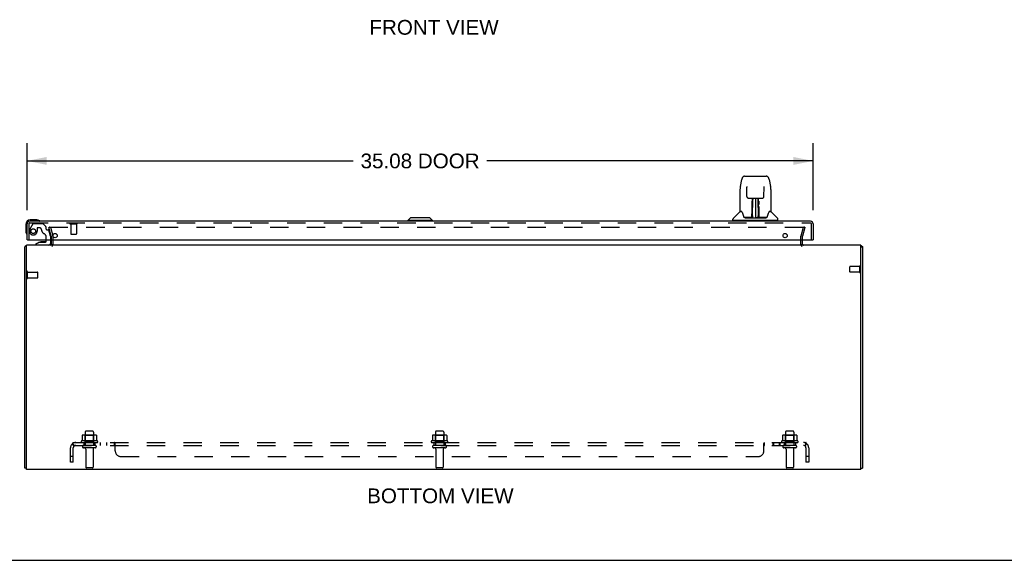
# Model space of a CAD drawing. Header units: inches. Extents: x 0 to 149, y 0 to 96.
# Tile 2 of 16: x 31 to 75, y 0 to 24. Entities that reach past the tile are written whole.
import ezdxf

# ---------------------------------------------------------------- set-up
doc = ezdxf.new("R2010")
doc.units = ezdxf.units.IN
doc.header["$LTSCALE"] = 8.201754
doc.header["$MEASUREMENT"] = 0
doc.linetypes.add('HIDDEN', pattern=[0.2, 0.1, -0.1])
doc.layers.get('0').update_dxf_attribs({"linetype": 'CONTINUOUS'})
for name, color, linetype in [('DEFAULT_2', 8, 'HIDDEN'), ('DIMENSIONS', 7, 'CONTINUOUS'), ('DOOR_ASSEMBLY', 7, 'CONTINUOUS'), ('SUBPANEL', 7, 'CONTINUOUS')]:
    doc.layers.add(name, color=color, linetype=linetype)
doc.styles.get("Standard").update_dxf_attribs({"font": 'arial.ttf'})
doc.dimstyles.new('DIMSTYLE_1', dxfattribs={"dimtxt": 0.657895, "dimasz": 0.877193, "dimexe": 0.09, "dimexo": 0.07, "dimgap": 0.0375, "dimtad": 0, "dimtih": 1, "dimtoh": 1, "dimzin": 4, "dimdsep": 46, "dimtxsty": 'Standard', "dimblk": '_FILLED', "dimblk1": '_FILLED', "dimblk2": '_FILLED', "dimcen": 0.09, "dimadec": 3, "dimazin": 1, "dimtfac": 1, "dimtdec": 3, "dimtofl": 0, "dimtmove": 0, "dimatfit": 3, "dimldrblk": '_FILLED', "dimfxl": 0, "dimtolj": 1, "dimtzin": 4, "dimarcsym": 0})

# ---------------------------------------------------------------- blocks, each defined once
blk = doc.blocks.new('_FILLED')
at = {"color": 0, "linetype": 'ByBlock'}
blk.add_solid([(0, 0), (-1, 0.2), (-1, -0.2)], dxfattribs=at)
blk = doc.blocks.new('*D5')
at = {"layer": 'DIMENSIONS', "color": 2, "linetype": 'Continuous'}
for p, q in [((30.957, 15.618), (30.957, 18.604)), ((66.032, 15.618), (66.032, 18.604)), ((30.957, 17.815), (45.512, 17.815)), ((66.032, 17.815), (51.477, 17.815))]:
    blk.add_line(p, q, dxfattribs=at)
at = {"layer": 'DIMENSIONS', "color": 2, "linetype": 'Continuous', "xscale": 0.8771929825, "yscale": 0.8771929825, "zscale": 0.8771929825, "rotation": 180}
blk.add_blockref('_FILLED', (30.957, 17.815), dxfattribs=at)
at = {"layer": 'DIMENSIONS', "color": 2, "linetype": 'Continuous', "xscale": 0.8771929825, "yscale": 0.8771929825, "zscale": 0.8771929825}
blk.add_blockref('_FILLED', (66.032, 17.815), dxfattribs=at)
at = {"layer": 'DIMENSIONS', "color": 2, "linetype": 'Continuous', "insert": (48.495, 18.144), "char_height": 0.6579, "width": 5.30718, "attachment_point": 2, "line_spacing_factor": 0.9}
blk.add_mtext('35.08 DOOR', dxfattribs=at)

msp = doc.modelspace()

# ---------------------------------------------------------------- linework, layer by layer
at = {"color": 3, "linetype": 'Continuous'}
for p, q in [((32.038, 14.296), (32.038, 14.095)), ((65.563, 14.095), (65.563, 14.296)), ((30.863, 4.116), (30.863, 13.99)), ((30.938, 4.053), (30.938, 14.053)), ((68.163, 14.053), (30.938, 14.053)), ((68.163, 4.053), (68.163, 14.053)), ((68.238, 13.99), (68.238, 4.116)), ((68.163, 4.053), (30.938, 4.053))]:
    msp.add_line(p, q, dxfattribs=at)
at = {"color": 7, "linetype": 'Continuous'}
for p, q in [((68.163, 13.99), (68.238, 13.99)), ((30.938, 4.116), (30.863, 4.116)), ((68.163, 4.116), (68.238, 4.116)), ((0, 0), (149.123, 0))]:
    msp.add_line(p, q, dxfattribs=at)
at = {"color": 3, "linetype": 'Continuous'}
for points in [[(30.894, 14.015), (30.892, 14.013), (30.89, 14.011), (30.888, 14.01), (30.885, 14.008), (30.883, 14.007), (30.88, 14.005), (30.878, 14.004), (30.875, 14.003), (30.873, 14.001), (30.871, 14), (30.869, 13.999), (30.867, 13.997), (30.866, 13.996), (30.864, 13.995), (30.864, 13.993), (30.863, 13.992), (30.863, 13.991), (30.863, 13.99)], [(68.207, 14.015), (68.208, 14.014), (68.208, 14.014), (68.209, 14.013), (68.21, 14.012), (68.211, 14.012), (68.212, 14.011), (68.213, 14.01), (68.214, 14.009), (68.215, 14.009), (68.216, 14.008), (68.218, 14.007), (68.219, 14.006), (68.224, 14.003)], [(68.224, 14.003), (68.226, 14.003), (68.227, 14.002), (68.228, 14.002), (68.229, 14.001), (68.23, 14), (68.231, 14), (68.232, 13.999), (68.232, 13.999), (68.233, 13.998), (68.234, 13.997), (68.234, 13.997), (68.235, 13.996), (68.235, 13.996), (68.236, 13.995), (68.236, 13.995), (68.236, 13.994), (68.237, 13.994), (68.237, 13.993), (68.237, 13.993), (68.237, 13.992), (68.238, 13.992), (68.238, 13.992), (68.238, 13.991), (68.238, 13.991), (68.238, 13.99), (68.238, 13.99)]]:
    msp.add_lwpolyline(points, dxfattribs=at)
for centre, radius, start, end in [((31.996, 14.095), 0.042, 289.8619, 360), ((65.605, 14.095), 0.042, 180, 250.6909), ((30.98, 13.936), 0.117, 111.0427, 137.4431), ((68.121, 13.936), 0.117, 42.5569, 68.9617)]:
    msp.add_arc(centre, radius, start, end, dxfattribs=at)
at = {"color": 7, "linetype": 'Continuous'}
for centre, start, end in [((31.996, 14.095), 270, 289.8619), ((65.605, 14.095), 250.6909, 270)]:
    msp.add_arc(centre, 0.042, start, end, dxfattribs=at)
at = {"layer": 'DEFAULT_2', "color": 8, "linetype": 'HIDDEN'}
for p, q in [((31.934, 14.846), (32.006, 14.865)), ((32.037, 14.46), (31.934, 14.846)), ((31.961, 14.865), (65.64, 14.865)), ((32.006, 14.865), (32.109, 14.479)), ((65.491, 14.479), (65.595, 14.865)), ((65.667, 14.846), (65.564, 14.46)), ((65.667, 14.846), (65.595, 14.865)), ((65.642, 14.865), (65.64, 14.865)), ((32.038, 14.453), (32.038, 14.296)), ((32.113, 14.453), (32.113, 14.095)), ((65.488, 14.095), (65.488, 14.453)), ((65.563, 14.296), (65.563, 14.453)), ((30.981, 12.586), (30.981, 12.87)), ((30.981, 12.852), (31.428, 12.852)), ((31.438, 12.614), (31.438, 12.842)), ((67.663, 12.864), (67.663, 13.092)), ((68.12, 13.102), (67.673, 13.102)), ((68.12, 12.854), (67.673, 12.854)), ((68.12, 12.836), (68.12, 13.12)), ((30.981, 12.604), (31.428, 12.604)), ((33.55, 5.723), (33.55, 5.128)), ((33.895, 5.753), (33.58, 5.753)), ((33.925, 5.723), (33.925, 5.128)), ((49.175, 5.723), (49.175, 5.128)), ((49.52, 5.753), (49.205, 5.753)), ((49.55, 5.723), (49.55, 5.128)), ((64.8, 5.723), (64.8, 5.128)), ((65.145, 5.753), (64.83, 5.753)), ((65.175, 5.723), (65.175, 5.128)), ((34.094, 5.323), (33.382, 5.323)), ((33.419, 5.567), (33.419, 5.349)), ((33.993, 5.589), (33.482, 5.589)), ((33.554, 5.569), (33.534, 5.589)), ((33.554, 5.273), (33.534, 5.253)), ((33.554, 5.273), (33.554, 5.569)), ((33.921, 5.569), (33.554, 5.569)), ((33.921, 5.273), (33.554, 5.273)), ((33.921, 5.569), (33.941, 5.589)), ((33.921, 5.273), (33.921, 5.569)), ((33.921, 5.273), (33.941, 5.253)), ((34.057, 5.567), (34.057, 5.349)), ((49.719, 5.323), (49.007, 5.323)), ((49.044, 5.567), (49.044, 5.349)), ((49.618, 5.589), (49.107, 5.589)), ((49.179, 5.569), (49.159, 5.589)), ((49.179, 5.273), (49.159, 5.253)), ((49.546, 5.569), (49.179, 5.569)), ((49.179, 5.273), (49.179, 5.569)), ((49.546, 5.273), (49.179, 5.273)), ((49.546, 5.569), (49.566, 5.589)), ((49.546, 5.273), (49.546, 5.569)), ((49.546, 5.273), (49.566, 5.253)), ((49.682, 5.567), (49.682, 5.349)), ((65.344, 5.323), (64.632, 5.323)), ((64.669, 5.567), (64.669, 5.349)), ((65.243, 5.589), (64.732, 5.589)), ((64.804, 5.569), (64.784, 5.589)), ((64.804, 5.273), (64.784, 5.253)), ((65.171, 5.569), (64.804, 5.569)), ((64.804, 5.273), (64.804, 5.569)), ((65.171, 5.273), (64.804, 5.273)), ((65.171, 5.569), (65.191, 5.589)), ((65.171, 5.273), (65.171, 5.569)), ((65.171, 5.273), (65.191, 5.253)), ((65.307, 5.567), (65.307, 5.349)), ((33.404, 5.253), (34.072, 5.253)), ((33.995, 5.128), (33.48, 5.128)), ((33.995, 5.018), (33.48, 5.018)), ((33.573, 4.955), (33.573, 4.158)), ((33.903, 4.955), (33.903, 4.158)), ((49.029, 5.253), (49.697, 5.253)), ((49.62, 5.128), (49.105, 5.128)), ((49.62, 5.018), (49.105, 5.018)), ((49.198, 4.955), (49.198, 4.158)), ((49.528, 4.955), (49.528, 4.158)), ((64.654, 5.253), (65.322, 5.253)), ((65.245, 5.128), (64.73, 5.128)), ((65.245, 5.018), (64.73, 5.018)), ((64.823, 4.955), (64.823, 4.158)), ((65.153, 4.955), (65.153, 4.158)), ((33.873, 4.128), (33.603, 4.128)), ((49.498, 4.128), (49.228, 4.128)), ((65.123, 4.128), (64.853, 4.128))]:
    msp.add_line(p, q, dxfattribs=at)
for points in [[(31.961, 14.865), (31.958, 14.865), (31.956, 14.865), (31.954, 14.864), (31.952, 14.863), (31.95, 14.862), (31.948, 14.861), (31.946, 14.859), (31.945, 14.858), (31.943, 14.856), (31.942, 14.854), (31.942, 14.852), (31.941, 14.85), (31.941, 14.848), (31.941, 14.846)], [(31.941, 14.846), (31.941, 14.846), (31.941, 14.843), (31.941, 14.841)], [(65.658, 14.854), (65.657, 14.856), (65.656, 14.858), (65.654, 14.859), (65.653, 14.861), (65.651, 14.862), (65.649, 14.863), (65.647, 14.864), (65.645, 14.865), (65.642, 14.865)], [(65.658, 14.854), (65.659, 14.852), (65.66, 14.85), (65.66, 14.848), (65.66, 14.846)], [(65.66, 14.846), (65.66, 14.846), (65.66, 14.843), (65.66, 14.841)], [(33.419, 5.349), (33.419, 5.348), (33.419, 5.347), (33.418, 5.346), (33.418, 5.345), (33.418, 5.344), (33.417, 5.344), (33.417, 5.343), (33.417, 5.343), (33.416, 5.342), (33.416, 5.342), (33.416, 5.342), (33.415, 5.341), (33.415, 5.341), (33.415, 5.341), (33.414, 5.341), (33.414, 5.341), (33.414, 5.34), (33.414, 5.34)], [(33.425, 5.576), (33.423, 5.576), (33.422, 5.575), (33.421, 5.573), (33.42, 5.572), (33.419, 5.57), (33.419, 5.569), (33.419, 5.567)], [(34.051, 5.576), (34.052, 5.576), (34.054, 5.575), (34.055, 5.573), (34.056, 5.572), (34.056, 5.57), (34.057, 5.569), (34.057, 5.567)], [(34.062, 5.34), (34.062, 5.34), (34.062, 5.341), (34.061, 5.341), (34.061, 5.341), (34.061, 5.341), (34.06, 5.341), (34.06, 5.342), (34.06, 5.342), (34.059, 5.342), (34.059, 5.343), (34.059, 5.343), (34.058, 5.344), (34.058, 5.344), (34.058, 5.345), (34.057, 5.346), (34.057, 5.347), (34.057, 5.348), (34.057, 5.349)], [(49.044, 5.349), (49.044, 5.348), (49.044, 5.347), (49.043, 5.346), (49.043, 5.345), (49.043, 5.344), (49.042, 5.344), (49.042, 5.343), (49.042, 5.343), (49.041, 5.342), (49.041, 5.342), (49.041, 5.342), (49.04, 5.341), (49.04, 5.341), (49.04, 5.341), (49.039, 5.341), (49.039, 5.341), (49.039, 5.34), (49.039, 5.34)], [(49.05, 5.576), (49.048, 5.576), (49.047, 5.575), (49.046, 5.573), (49.045, 5.572), (49.044, 5.57), (49.044, 5.569), (49.044, 5.567)], [(49.676, 5.576), (49.677, 5.576), (49.679, 5.575), (49.68, 5.573), (49.681, 5.572), (49.681, 5.57), (49.682, 5.569), (49.682, 5.567)], [(49.687, 5.34), (49.687, 5.34), (49.687, 5.341), (49.686, 5.341), (49.686, 5.341), (49.686, 5.341), (49.685, 5.341), (49.685, 5.342), (49.685, 5.342), (49.684, 5.342), (49.684, 5.343), (49.684, 5.343), (49.683, 5.344), (49.683, 5.344), (49.683, 5.345), (49.682, 5.346), (49.682, 5.347), (49.682, 5.348), (49.682, 5.349)], [(64.669, 5.349), (64.669, 5.348), (64.669, 5.347), (64.668, 5.346), (64.668, 5.345), (64.668, 5.344), (64.667, 5.344), (64.667, 5.343), (64.667, 5.343), (64.666, 5.342), (64.666, 5.342), (64.666, 5.342), (64.665, 5.341), (64.665, 5.341), (64.665, 5.341), (64.664, 5.341), (64.664, 5.341), (64.664, 5.34), (64.664, 5.34)], [(64.675, 5.576), (64.673, 5.576), (64.672, 5.575), (64.671, 5.573), (64.67, 5.572), (64.669, 5.57), (64.669, 5.569), (64.669, 5.567)], [(65.301, 5.576), (65.302, 5.576), (65.304, 5.575), (65.305, 5.573), (65.306, 5.572), (65.306, 5.57), (65.307, 5.569), (65.307, 5.567)], [(65.312, 5.34), (65.312, 5.34), (65.312, 5.341), (65.311, 5.341), (65.311, 5.341), (65.311, 5.341), (65.31, 5.341), (65.31, 5.342), (65.31, 5.342), (65.309, 5.342), (65.309, 5.343), (65.309, 5.343), (65.308, 5.344), (65.308, 5.344), (65.308, 5.345), (65.307, 5.346), (65.307, 5.347), (65.307, 5.348), (65.307, 5.349)]]:
    msp.add_lwpolyline(points, dxfattribs=at)
for centre, radius, start, end in [((32.013, 14.453), 0.025, 0, 15), ((31.996, 14.095), 0.117, 303.0998, 360), ((32.013, 14.453), 0.1, 0, 15), ((65.588, 14.453), 0.1, 165, 180), ((65.605, 14.095), 0.117, 180, 236.9002), ((65.588, 14.453), 0.025, 165, 180), ((30.959, 12.87), 0.0215, 360, 180), ((31.428, 12.842), 0.01, 360, 90), ((67.673, 13.092), 0.01, 90, 180), ((67.673, 12.864), 0.01, 180, 270), ((68.141, 13.12), 0.0215, 360, 180), ((68.141, 12.836), 0.0215, 180, 0), ((30.959, 12.586), 0.0215, 180, 0), ((31.428, 12.614), 0.01, 270, 0), ((33.58, 5.723), 0.03, 90, 180), ((33.895, 5.723), 0.03, 0, 90), ((49.205, 5.723), 0.03, 90, 180), ((49.52, 5.723), 0.03, 0, 90), ((64.83, 5.723), 0.03, 90, 180), ((65.145, 5.723), 0.03, 0, 90), ((33.404, 5.291), 0.0384, 124.4497, 270), ((33.738, 4.722), 0.698, 117.6814, 120.6631), ((33.482, 5.447), 0.141, 90, 113.95), ((33.993, 5.447), 0.141, 66.05, 90), ((33.738, 4.722), 0.698, 59.3369, 62.3186), ((34.072, 5.291), 0.0384, 270, 55.5503), ((49.029, 5.291), 0.0384, 124.4497, 270), ((49.363, 4.722), 0.698, 117.6814, 120.6631), ((49.107, 5.447), 0.141, 90, 113.95), ((49.618, 5.447), 0.141, 66.05, 90), ((49.363, 4.722), 0.698, 59.3369, 62.3186), ((49.697, 5.291), 0.0384, 270, 55.5503), ((64.654, 5.291), 0.0384, 124.4497, 270), ((64.988, 4.722), 0.698, 117.6814, 120.6631), ((64.732, 5.447), 0.141, 90, 113.95), ((65.243, 5.447), 0.141, 66.05, 90), ((64.988, 4.722), 0.698, 59.3369, 62.3186), ((65.322, 5.291), 0.0384, 270, 55.5503), ((33.48, 5.073), 0.055, 90, 270), ((33.51, 4.955), 0.0625, 0, 90), ((33.965, 4.955), 0.0625, 90, 180), ((33.995, 5.073), 0.055, 270, 90), ((49.105, 5.073), 0.055, 90, 270), ((49.135, 4.955), 0.0625, 0, 90), ((49.59, 4.955), 0.0625, 90, 180), ((49.62, 5.073), 0.055, 270, 90), ((64.73, 5.073), 0.055, 90, 270), ((64.76, 4.955), 0.0625, 0, 90), ((65.215, 4.955), 0.0625, 90, 180), ((65.245, 5.073), 0.055, 270, 90), ((33.603, 4.158), 0.03, 180, 270), ((33.873, 4.158), 0.03, 270, 360), ((49.228, 4.158), 0.03, 180, 270), ((49.498, 4.158), 0.03, 270, 360), ((64.853, 4.158), 0.03, 180, 270), ((65.123, 4.158), 0.03, 270, 360)]:
    msp.add_arc(centre, radius, start, end, dxfattribs=at)
at = {"layer": 'DOOR_ASSEMBLY', "color": 7, "linetype": 'Continuous'}
for p, q in [((62.973, 17.136), (63.942, 17.136)), ((62.784, 16.676), (62.849, 16.982)), ((62.849, 16.982), (62.849, 16.982)), ((64.066, 16.982), (64.131, 16.676)), ((62.768, 16.533), (62.768, 15.569)), ((62.768, 16.533), (62.768, 16.533)), ((63.069, 16.672), (63.07, 16.668)), ((63.07, 16.668), (63.07, 16.663)), ((63.07, 16.663), (63.07, 16.658)), ((63.07, 16.658), (63.07, 16.651)), ((63.07, 16.651), (63.07, 16.642)), ((63.077, 16.23), (63.07, 16.642)), ((63.837, 16.23), (63.845, 16.649)), ((63.845, 16.662), (63.845, 16.666)), ((63.845, 16.656), (63.845, 16.662)), ((63.845, 16.649), (63.845, 16.656)), ((64.146, 16.533), (64.146, 15.569)), ((63.158, 16.152), (63.218, 16.152)), ((63.259, 16.153), (63.656, 16.153)), ((63.314, 15.798), (63.315, 15.894)), ((63.318, 16.153), (63.315, 15.798)), ((63.331, 15.916), (63.316, 15.916)), ((63.316, 15.909), (63.33, 15.91)), ((63.32, 15.293), (63.335, 16.153)), ((63.343, 16.153), (63.343, 16.148)), ((63.343, 16.148), (63.343, 16.099)), ((63.457, 16.153), (63.457, 15.282)), ((63.572, 16.099), (63.571, 16.153)), ((63.595, 15.293), (63.58, 16.153)), ((63.599, 15.916), (63.584, 15.916)), ((63.584, 15.91), (63.599, 15.909)), ((63.6, 15.789), (63.597, 16.153)), ((63.697, 16.152), (63.757, 16.152)), ((62.76, 15.545), (62.465, 15.25)), ((62.837, 15.562), (62.776, 15.562)), ((62.781, 15.554), (62.843, 15.554)), ((62.84, 15.558), (62.84, 15.558)), ((63.303, 15.306), (63.306, 15.627)), ((63.313, 15.601), (63.306, 15.601)), ((63.31, 15.306), (63.313, 15.601)), ((63.314, 15.347), (63.316, 15.438)), ((63.315, 15.798), (63.315, 15.784)), ((63.315, 15.784), (63.315, 15.77)), ((63.315, 15.77), (63.316, 15.77)), ((63.316, 15.77), (63.316, 15.694)), ((63.316, 15.694), (63.316, 15.693)), ((63.316, 15.682), (63.316, 15.693)), ((63.318, 15.686), (63.316, 15.686)), ((63.316, 15.684), (63.324, 15.684)), ((63.316, 15.678), (63.316, 15.682)), ((63.316, 15.676), (63.316, 15.678)), ((63.316, 15.675), (63.316, 15.676)), ((63.316, 15.675), (63.316, 15.674)), ((63.316, 15.675), (63.316, 15.675)), ((63.316, 15.438), (63.316, 15.674)), ((63.591, 15.684), (63.599, 15.684)), ((63.599, 15.686), (63.597, 15.686)), ((63.599, 15.77), (63.599, 15.694)), ((63.599, 15.693), (63.599, 15.691)), ((63.599, 15.691), (63.599, 15.681)), ((63.599, 15.681), (63.599, 15.677)), ((63.599, 15.677), (63.599, 15.676)), ((63.599, 15.438), (63.599, 15.674)), ((63.599, 15.438), (63.601, 15.347)), ((63.6, 15.778), (63.6, 15.789)), ((63.6, 15.77), (63.6, 15.778)), ((63.601, 15.775), (63.601, 15.789)), ((63.601, 15.751), (63.601, 15.775)), ((64.07, 15.55), (64.074, 15.558)), ((64.072, 15.554), (64.134, 15.554)), ((64.074, 15.558), (64.074, 15.558)), ((64.138, 15.562), (64.078, 15.562)), ((64.078, 15.562), (64.078, 15.562)), ((64.155, 15.545), (64.45, 15.25)), ((30.897, 14.981), (30.897, 14.691)), ((31.387, 15.181), (31.097, 15.181)), ((31.425, 15.178), (31.387, 15.181)), ((48.061, 15.278), (47.943, 15.16)), ((47.943, 15.16), (47.943, 15.121)), ((49.047, 15.16), (47.943, 15.16)), ((48.928, 15.278), (48.061, 15.278)), ((48.927, 15.278), (49.046, 15.16)), ((48.928, 15.278), (49.047, 15.16)), ((49.046, 15.16), (49.046, 15.121)), ((49.047, 15.16), (49.047, 15.121)), ((62.453, 15.168), (62.453, 15.222)), ((64.453, 15.16), (62.461, 15.16)), ((62.512, 15.16), (62.512, 15.121)), ((62.919, 15.35), (62.919, 15.35)), ((63.305, 15.286), (62.972, 15.286)), ((62.993, 15.278), (63.922, 15.278)), ((63.306, 15.286), (63.305, 15.286)), ((63.309, 15.288), (63.309, 15.286)), ((63.313, 15.318), (63.314, 15.323)), ((63.313, 15.318), (63.314, 15.294)), ((63.313, 15.308), (63.313, 15.318)), ((63.313, 15.301), (63.313, 15.308)), ((63.313, 15.299), (63.313, 15.301)), ((63.313, 15.297), (63.313, 15.299)), ((63.313, 15.296), (63.313, 15.297)), ((63.313, 15.296), (63.313, 15.296)), ((63.314, 15.323), (63.314, 15.347)), ((63.319, 15.283), (63.323, 15.279)), ((63.33, 15.361), (63.321, 15.361)), ((63.323, 15.286), (63.322, 15.286)), ((63.33, 15.361), (63.328, 15.284)), ((63.328, 15.284), (63.457, 15.282)), ((63.586, 15.284), (63.457, 15.282)), ((63.594, 15.361), (63.585, 15.361)), ((63.586, 15.284), (63.585, 15.361)), ((63.593, 15.286), (63.591, 15.286)), ((63.601, 15.347), (63.601, 15.344)), ((63.601, 15.344), (63.601, 15.322)), ((63.601, 15.322), (63.602, 15.307)), ((63.601, 15.294), (63.601, 15.318)), ((63.601, 15.294), (63.601, 15.292)), ((63.602, 15.307), (63.602, 15.304)), ((63.602, 15.304), (63.602, 15.301)), ((63.602, 15.301), (63.602, 15.299)), ((63.602, 15.299), (63.602, 15.298)), ((63.602, 15.298), (63.602, 15.297)), ((63.602, 15.297), (63.602, 15.296)), ((63.602, 15.296), (63.602, 15.295)), ((63.605, 15.288), (63.606, 15.287)), ((63.605, 15.286), (63.605, 15.288)), ((63.607, 15.28), (63.608, 15.282)), ((63.943, 15.286), (63.61, 15.286)), ((63.996, 15.35), (63.996, 15.35)), ((64.402, 15.16), (64.402, 15.121)), ((64.461, 15.168), (64.461, 15.222)), ((30.897, 14.691), (30.9, 14.653)), ((30.972, 14.296), (30.957, 14.296)), ((31.507, 14.191), (31.331, 14.092)), ((31.331, 14.053), (31.331, 14.092)), ((31.507, 14.191), (31.784, 14.191)), ((31.665, 14.207), (31.596, 14.207)), ((31.666, 14.207), (31.665, 14.207)), ((31.736, 14.207), (31.666, 14.207)), ((31.815, 14.222), (31.815, 14.296)), ((32, 14.296), (32, 14.132)), ((66.017, 14.296), (66.032, 14.296))]:
    msp.add_line(p, q, dxfattribs=at)
at = {"layer": 'DOOR_ASSEMBLY', "color": 3, "linetype": 'Continuous'}
for p, q in [((30.957, 14.296), (30.957, 15.004)), ((65.915, 15.121), (31.074, 15.121)), ((66.032, 15.004), (66.032, 14.296)), ((30.972, 14.296), (66.017, 14.296))]:
    msp.add_line(p, q, dxfattribs=at)
at = {"layer": 'DOOR_ASSEMBLY', "color": 8, "linetype": 'HIDDEN'}
for p, q in [((31.032, 15.004), (31.032, 14.296)), ((31.074, 15.046), (65.915, 15.046)), ((31.218, 15.002), (31.083, 14.769)), ((31.244, 15.017), (31.656, 15.017)), ((31.793, 14.893), (31.677, 15.008)), ((32.89, 15.003), (33.174, 15.003)), ((32.908, 15.003), (32.908, 14.556)), ((33.156, 15.003), (33.156, 14.556)), ((65.957, 14.296), (65.957, 15.004)), ((31.404, 14.816), (31.404, 14.683)), ((31.514, 14.832), (31.42, 14.832)), ((31.798, 14.879), (31.798, 14.801)), ((31.857, 14.742), (31.902, 14.742)), ((32, 14.463), (31.932, 14.719)), ((32.918, 14.546), (33.146, 14.546)), ((31.815, 14.296), (31.815, 14.406)), ((32, 14.463), (32, 14.296)), ((31.921, 14.053), (31.331, 14.053))]:
    msp.add_line(p, q, dxfattribs=at)
at = {"layer": 'DOOR_ASSEMBLY', "color": 7, "linetype": 'Continuous'}
for points in [[(62.973, 17.136), (62.969, 17.136), (62.956, 17.135), (62.943, 17.131), (62.931, 17.126), (62.919, 17.12), (62.909, 17.112), (62.9, 17.103), (62.892, 17.093), (62.885, 17.082), (62.878, 17.071), (62.872, 17.059), (62.867, 17.045), (62.861, 17.03), (62.856, 17.013), (62.852, 16.995), (62.849, 16.982)], [(64.066, 16.982), (64.063, 16.995), (64.058, 17.014), (64.053, 17.03), (64.048, 17.045), (64.042, 17.059), (64.036, 17.071), (64.03, 17.083), (64.023, 17.093), (64.014, 17.103), (64.005, 17.112), (63.995, 17.12), (63.983, 17.127), (63.971, 17.132), (63.958, 17.135), (63.945, 17.136), (63.942, 17.136)], [(62.784, 16.676), (62.778, 16.646), (62.772, 16.606), (62.769, 16.566), (62.768, 16.533)], [(63.069, 16.675), (63.069, 16.676), (63.069, 16.676), (63.069, 16.675), (63.069, 16.674), (63.069, 16.673), (63.069, 16.672)], [(63.845, 16.666), (63.845, 16.67), (63.845, 16.672), (63.845, 16.673), (63.845, 16.674), (63.845, 16.675), (63.845, 16.675)], [(64.146, 16.533), (64.146, 16.567), (64.142, 16.607), (64.137, 16.646), (64.131, 16.676)], [(63.077, 16.23), (63.078, 16.223), (63.08, 16.212), (63.083, 16.202), (63.088, 16.192), (63.094, 16.182), (63.102, 16.174), (63.111, 16.167), (63.12, 16.161), (63.13, 16.157), (63.141, 16.154), (63.152, 16.152), (63.157, 16.152)], [(63.218, 16.152), (63.227, 16.152), (63.238, 16.153), (63.25, 16.153), (63.259, 16.153)], [(63.315, 16.018), (63.315, 16.017), (63.314, 16.016), (63.313, 16.015), (63.311, 16.014), (63.31, 16.013), (63.307, 16.013)], [(63.307, 15.874), (63.307, 15.893), (63.307, 15.912), (63.307, 15.931), (63.307, 15.949), (63.307, 15.966), (63.307, 15.983), (63.307, 15.999), (63.307, 16.013)], [(63.315, 16.018), (63.315, 16.003), (63.315, 15.987), (63.315, 15.97), (63.315, 15.952), (63.315, 15.933), (63.315, 15.914), (63.315, 15.894)], [(63.601, 15.798), (63.6, 15.894), (63.6, 15.914), (63.6, 15.933), (63.6, 15.952), (63.599, 15.97), (63.599, 15.987), (63.599, 16.003), (63.599, 16.018)], [(63.607, 16.013), (63.607, 15.999), (63.607, 15.983), (63.607, 15.966), (63.607, 15.949), (63.608, 15.931), (63.608, 15.912), (63.608, 15.893), (63.608, 15.874)], [(63.656, 16.153), (63.665, 16.153), (63.676, 16.153), (63.688, 16.152), (63.696, 16.152)], [(63.758, 16.152), (63.764, 16.152), (63.775, 16.154), (63.786, 16.157), (63.796, 16.162), (63.805, 16.168), (63.814, 16.175), (63.821, 16.184), (63.827, 16.193), (63.832, 16.203), (63.835, 16.214), (63.837, 16.225), (63.837, 16.23)], [(62.837, 15.562), (62.836, 15.562), (62.836, 15.562), (62.837, 15.562)], [(62.837, 15.562), (62.837, 15.561), (62.838, 15.56), (62.839, 15.56), (62.839, 15.559)], [(62.839, 15.559), (62.839, 15.56), (62.838, 15.56), (62.838, 15.561), (62.838, 15.561), (62.838, 15.562)], [(62.846, 15.554), (62.844, 15.555), (62.842, 15.556), (62.841, 15.557), (62.84, 15.558), (62.839, 15.559)], [(62.839, 15.559), (62.84, 15.559), (62.84, 15.558)], [(62.84, 15.558), (62.844, 15.551), (62.858, 15.522), (62.873, 15.487), (62.888, 15.444), (62.904, 15.396), (62.919, 15.35)], [(63.306, 15.627), (63.306, 15.653), (63.306, 15.678), (63.307, 15.702), (63.307, 15.725), (63.307, 15.746), (63.307, 15.766), (63.307, 15.783)], [(63.315, 15.778), (63.315, 15.778), (63.316, 15.774), (63.316, 15.77)], [(63.316, 15.674), (63.316, 15.675), (63.316, 15.675)], [(63.599, 15.77), (63.599, 15.774), (63.6, 15.778), (63.6, 15.778)], [(63.599, 15.676), (63.599, 15.675), (63.599, 15.675), (63.599, 15.675)], [(63.601, 15.655), (63.601, 15.681), (63.601, 15.706), (63.601, 15.729), (63.601, 15.751)], [(63.604, 15.306), (63.601, 15.628), (63.601, 15.655)], [(63.608, 15.783), (63.608, 15.766), (63.608, 15.746), (63.608, 15.725), (63.608, 15.702), (63.608, 15.678), (63.609, 15.653), (63.609, 15.627), (63.611, 15.306)], [(63.996, 15.35), (64.01, 15.395), (64.026, 15.443), (64.041, 15.485), (64.056, 15.521), (64.07, 15.55)], [(64.075, 15.559), (64.075, 15.558), (64.074, 15.557), (64.072, 15.556), (64.071, 15.555), (64.069, 15.554)], [(64.074, 15.558), (64.075, 15.559), (64.075, 15.559)], [(64.075, 15.559), (64.076, 15.56), (64.077, 15.56), (64.077, 15.561), (64.078, 15.562)], [(64.076, 15.562), (64.077, 15.561), (64.077, 15.561), (64.076, 15.56), (64.076, 15.56), (64.075, 15.559)], [(62.919, 15.35), (62.922, 15.341), (62.926, 15.328), (62.931, 15.318), (62.936, 15.309), (62.942, 15.302)], [(62.942, 15.302), (62.947, 15.296), (62.954, 15.291), (62.961, 15.288), (62.969, 15.286), (62.971, 15.286)], [(63.306, 15.283), (63.305, 15.283), (63.305, 15.283), (63.304, 15.283), (63.304, 15.282), (63.303, 15.282), (63.302, 15.281)], [(63.303, 15.286), (63.305, 15.286), (63.306, 15.287), (63.308, 15.288), (63.309, 15.29), (63.31, 15.292), (63.31, 15.294)], [(63.312, 15.294), (63.312, 15.292), (63.311, 15.29), (63.31, 15.288), (63.309, 15.287), (63.307, 15.286), (63.306, 15.286)], [(63.306, 15.286), (63.307, 15.286), (63.308, 15.287), (63.309, 15.288)], [(63.307, 15.282), (63.307, 15.282), (63.307, 15.282), (63.307, 15.282), (63.306, 15.283), (63.306, 15.283), (63.306, 15.283)], [(63.309, 15.288), (63.31, 15.288), (63.311, 15.289), (63.312, 15.29), (63.312, 15.291), (63.312, 15.292), (63.312, 15.292), (63.312, 15.293), (63.312, 15.293), (63.312, 15.293), (63.313, 15.293), (63.313, 15.294), (63.313, 15.294), (63.313, 15.294), (63.313, 15.294), (63.313, 15.295), (63.313, 15.295), (63.313, 15.296)], [(63.31, 15.287), (63.311, 15.288), (63.313, 15.29)], [(63.312, 15.29), (63.313, 15.289), (63.313, 15.288), (63.315, 15.286), (63.316, 15.285), (63.318, 15.284), (63.319, 15.283)], [(63.313, 15.29), (63.313, 15.292), (63.314, 15.294)], [(63.319, 15.286), (63.318, 15.287), (63.317, 15.287), (63.316, 15.288), (63.315, 15.289), (63.314, 15.289), (63.314, 15.29), (63.313, 15.291), (63.313, 15.291)], [(63.322, 15.286), (63.322, 15.286), (63.321, 15.286), (63.32, 15.286), (63.319, 15.286)], [(63.323, 15.279), (63.324, 15.278), (63.324, 15.278)], [(63.59, 15.278), (63.591, 15.278), (63.592, 15.279), (63.596, 15.283)], [(63.595, 15.286), (63.594, 15.286), (63.593, 15.286)], [(63.602, 15.292), (63.601, 15.291), (63.6, 15.29), (63.6, 15.289), (63.599, 15.288), (63.598, 15.287), (63.596, 15.287), (63.595, 15.286)], [(63.596, 15.283), (63.597, 15.284), (63.598, 15.285), (63.599, 15.286), (63.6, 15.287), (63.601, 15.288), (63.602, 15.289), (63.602, 15.29), (63.602, 15.29)], [(63.601, 15.292), (63.602, 15.29), (63.603, 15.288), (63.605, 15.287), (63.605, 15.287)], [(63.602, 15.295), (63.602, 15.295), (63.602, 15.295), (63.602, 15.294), (63.602, 15.294), (63.602, 15.294), (63.602, 15.293), (63.602, 15.293), (63.602, 15.293), (63.602, 15.293), (63.602, 15.292), (63.603, 15.292), (63.603, 15.291), (63.603, 15.29), (63.604, 15.289), (63.605, 15.288)], [(63.604, 15.294), (63.605, 15.292), (63.605, 15.29), (63.606, 15.288), (63.608, 15.287), (63.61, 15.286), (63.612, 15.286)], [(63.606, 15.287), (63.607, 15.287), (63.608, 15.286)], [(63.607, 15.28), (63.607, 15.28), (63.607, 15.28), (63.607, 15.279), (63.608, 15.279), (63.608, 15.279), (63.609, 15.279), (63.609, 15.279), (63.61, 15.28), (63.61, 15.28), (63.611, 15.28), (63.612, 15.28), (63.612, 15.281)], [(63.608, 15.286), (63.61, 15.286), (63.61, 15.286)], [(63.943, 15.286), (63.945, 15.286), (63.953, 15.287), (63.96, 15.291), (63.967, 15.296), (63.973, 15.302)], [(63.973, 15.302), (63.978, 15.309), (63.983, 15.317), (63.988, 15.328), (63.993, 15.34), (63.996, 15.35)]]:
    msp.add_lwpolyline(points, dxfattribs=at)
at = {"layer": 'DOOR_ASSEMBLY', "color": 8, "linetype": 'HIDDEN'}
msp.add_circle((31.232, 14.683), 0.103, dxfattribs=at)
at = {"layer": 'DOOR_ASSEMBLY', "color": 3, "linetype": 'Continuous'}
for centre in [(32.207, 14.484), (64.782, 14.484)]:
    msp.add_circle(centre, 0.094, dxfattribs=at)
at = {"layer": 'DOOR_ASSEMBLY', "color": 7, "linetype": 'Continuous'}
for centre, radius, start, end in [((62.781, 15.524), 0.0295, 90, 135), ((62.776, 15.569), 0.00787, 180, 270), ((63.318, 15.677), 0.00886, 359, 89), ((63.597, 15.677), 0.00886, 91, 181), ((64.134, 15.524), 0.0295, 45, 90), ((64.138, 15.569), 0.00787, 270, 360), ((31.097, 14.981), 0.2, 90, 180), ((31.387, 14.931), 0.25, 59.1101, 90), ((31.507, 15.136), 0.015, 270, 353.6204), ((31.507, 15.132), 0.015, 6.3796, 59.1101), ((62.493, 15.222), 0.0394, 135, 180), ((62.461, 15.168), 0.00787, 180, 270), ((63.317, 15.286), 0.00787, 182, 258.8671), ((63.329, 15.293), 0.00886, 179, 269), ((63.329, 15.293), 0.00886, 179.0026, 257.5816), ((63.586, 15.293), 0.00886, 271, 1), ((63.597, 15.286), 0.00787, 281.1329, 358), ((64.422, 15.222), 0.0394, 0, 45), ((64.453, 15.168), 0.00787, 270, 360), ((31.147, 14.691), 0.25, 180, 210.8899), ((30.946, 14.571), 0.015, 210.8899, 263.6204), ((30.942, 14.571), 0.015, 276.3796, 360), ((31.596, 14.117), 0.09, 90, 125.1877), ((31.736, 14.117), 0.09, 55.0768, 90), ((31.784, 14.222), 0.031, 270, 360), ((31.921, 14.132), 0.079, 270, 360)]:
    msp.add_arc(centre, radius, start, end, dxfattribs=at)
at = {"layer": 'DOOR_ASSEMBLY', "color": 3, "linetype": 'Continuous'}
for centre, start, end in [((31.074, 15.004), 90, 180), ((65.915, 15.004), 0, 90)]:
    msp.add_arc(centre, 0.117, start, end, dxfattribs=at)
at = {"layer": 'DOOR_ASSEMBLY', "color": 8, "linetype": 'HIDDEN'}
for centre, radius, start, end in [((31.074, 15.004), 0.042, 90, 180), ((31.244, 14.987), 0.03, 90, 150), ((31.656, 14.987), 0.03, 45, 90), ((32.89, 15.024), 0.0215, 90, 270), ((33.174, 15.024), 0.0215, 270, 90), ((65.915, 15.004), 0.042, 0, 90), ((31.232, 14.683), 0.172, 150, 360), ((31.42, 14.816), 0.016, 90, 180), ((31.514, 14.742), 0.09, 0, 90), ((31.789, 14.742), 0.185, 180, 244.2582), ((31.627, 14.406), 0.188, 0, 64.2582), ((31.778, 14.879), 0.02, 0, 45), ((31.857, 14.801), 0.059, 180, 270), ((31.902, 14.711), 0.031, 15, 90), ((32.918, 14.556), 0.01, 180, 270), ((33.146, 14.556), 0.01, 270, 360)]:
    msp.add_arc(centre, radius, start, end, dxfattribs=at)
at = {"layer": 'SUBPANEL', "color": 8, "linetype": 'HIDDEN'}
for p, q in [((32.894, 4.378), (32.894, 5.016)), ((32.981, 5.199), (33.06, 5.102)), ((33.019, 5.128), (33.019, 5.253)), ((33.019, 5.253), (65.707, 5.253)), ((33.019, 5.128), (65.707, 5.128)), ((33.019, 4.378), (33.019, 5.016)), ((33.488, 5.253), (33.488, 5.128)), ((33.988, 5.253), (33.988, 5.128)), ((34.216, 5.253), (34.216, 5.128)), ((34.497, 5.253), (34.497, 5.128)), ((34.859, 5.128), (34.859, 5.253)), ((34.86, 5.127), (34.859, 5.128)), ((34.872, 5.117), (34.871, 5.118)), ((34.873, 5.115), (34.872, 5.117)), ((34.884, 5.217), (34.88, 5.227)), ((34.884, 5.103), (34.882, 5.104)), ((34.894, 5.102), (34.892, 5.102)), ((34.894, 4.878), (34.894, 5.199)), ((49.113, 5.253), (49.113, 5.128)), ((49.613, 5.253), (49.613, 5.128)), ((63.832, 4.878), (63.832, 5.199)), ((63.838, 5.102), (63.839, 5.102)), ((63.856, 5.247), (63.858, 5.248)), ((63.866, 5.253), (63.867, 5.253)), ((63.867, 5.128), (63.867, 5.253)), ((64.229, 5.253), (64.229, 5.128)), ((64.267, 5.253), (64.267, 5.128)), ((64.51, 5.253), (64.51, 5.128)), ((64.548, 5.253), (64.548, 5.128)), ((64.738, 5.253), (64.738, 5.128)), ((65.238, 5.253), (65.238, 5.128)), ((65.745, 5.199), (65.666, 5.102)), ((65.701, 5.163), (65.7, 5.161)), ((65.702, 5.166), (65.701, 5.164)), ((65.701, 5.164), (65.701, 5.163)), ((65.707, 5.128), (65.707, 5.253)), ((65.707, 5.016), (65.707, 4.378)), ((65.832, 5.016), (65.832, 4.378)), ((33.019, 4.628), (32.894, 4.628)), ((35.144, 4.628), (63.582, 4.628)), ((65.832, 4.628), (65.707, 4.628)), ((33.019, 4.378), (32.894, 4.378)), ((65.832, 4.378), (65.707, 4.378))]:
    msp.add_line(p, q, dxfattribs=at)
for points in [[(32.981, 5.199), (32.983, 5.2), (32.984, 5.203), (32.986, 5.205), (32.988, 5.208), (32.99, 5.211), (32.992, 5.214), (32.993, 5.217), (32.995, 5.22), (32.996, 5.224)], [(32.996, 5.224), (32.999, 5.23), (33, 5.233), (33.002, 5.236), (33.003, 5.239), (33.005, 5.242), (33.006, 5.244), (33.008, 5.247), (33.01, 5.248), (33.011, 5.25), (33.013, 5.251), (33.015, 5.252), (33.016, 5.252), (33.018, 5.253), (33.019, 5.253)], [(33.019, 5.187), (33.019, 5.187), (33.019, 5.187), (33.019, 5.187), (33.019, 5.187), (33.019, 5.187), (33.019, 5.187), (33.019, 5.186), (33.019, 5.186), (33.019, 5.186), (33.019, 5.185), (33.019, 5.185), (33.019, 5.184)], [(33.042, 5.124), (33.042, 5.124), (33.042, 5.124), (33.042, 5.124), (33.042, 5.124), (33.042, 5.124), (33.041, 5.125), (33.041, 5.125), (33.041, 5.126), (33.041, 5.126), (33.04, 5.127), (33.04, 5.127), (33.04, 5.128), (33.039, 5.128), (33.039, 5.129), (33.039, 5.129), (33.038, 5.13), (33.038, 5.131), (33.038, 5.131), (33.037, 5.132), (33.037, 5.133), (33.037, 5.134), (33.036, 5.134), (33.036, 5.135), (33.035, 5.136), (33.035, 5.136), (33.035, 5.137), (33.034, 5.138), (33.034, 5.139), (33.034, 5.14), (33.033, 5.14), (33.033, 5.141), (33.033, 5.142), (33.032, 5.143), (33.032, 5.144), (33.031, 5.145), (33.031, 5.145), (33.031, 5.146), (33.03, 5.147), (33.03, 5.148), (33.03, 5.149), (33.029, 5.15), (33.029, 5.151), (33.029, 5.152), (33.028, 5.153), (33.028, 5.154), (33.028, 5.154), (33.027, 5.155), (33.027, 5.156), (33.027, 5.157), (33.026, 5.158), (33.026, 5.159), (33.025, 5.16), (33.025, 5.161), (33.025, 5.162), (33.025, 5.163), (33.024, 5.164), (33.024, 5.165), (33.024, 5.166), (33.023, 5.167), (33.023, 5.169), (33.023, 5.17), (33.022, 5.171), (33.022, 5.172), (33.022, 5.173), (33.022, 5.174), (33.021, 5.175), (33.021, 5.176), (33.021, 5.177), (33.021, 5.178), (33.021, 5.179), (33.02, 5.18), (33.02, 5.18), (33.02, 5.181), (33.02, 5.182), (33.02, 5.183), (33.019, 5.184), (33.019, 5.185), (33.019, 5.186), (33.019, 5.186), (33.019, 5.187), (33.019, 5.187), (33.019, 5.187)], [(33.047, 5.11), (33.043, 5.113), (33.041, 5.115), (33.039, 5.117), (33.037, 5.118), (33.035, 5.12), (33.033, 5.122), (33.03, 5.123), (33.028, 5.125), (33.026, 5.126), (33.024, 5.127), (33.022, 5.127), (33.021, 5.127), (33.019, 5.128)], [(33.039, 5.128), (33.039, 5.127), (33.04, 5.127), (33.04, 5.126), (33.04, 5.126), (33.041, 5.125), (33.041, 5.125), (33.041, 5.125), (33.042, 5.124), (33.042, 5.124), (33.042, 5.124), (33.042, 5.124), (33.042, 5.124), (33.042, 5.124)], [(33.06, 5.102), (33.059, 5.102), (33.059, 5.102), (33.058, 5.102), (33.057, 5.102), (33.056, 5.102), (33.055, 5.103), (33.054, 5.103), (33.053, 5.104), (33.051, 5.105), (33.05, 5.107), (33.048, 5.108), (33.047, 5.11)], [(34.88, 5.227), (34.879, 5.23), (34.877, 5.233), (34.876, 5.236), (34.874, 5.239), (34.873, 5.242), (34.871, 5.244), (34.869, 5.247), (34.868, 5.248), (34.866, 5.25), (34.864, 5.251), (34.863, 5.252), (34.861, 5.252), (34.86, 5.253), (34.859, 5.253)], [(34.873, 5.242), (34.871, 5.244), (34.869, 5.247), (34.868, 5.248), (34.866, 5.25), (34.864, 5.251), (34.863, 5.252), (34.861, 5.252), (34.86, 5.253), (34.859, 5.253)], [(34.871, 5.118), (34.869, 5.12), (34.868, 5.122), (34.867, 5.123), (34.865, 5.125), (34.864, 5.126), (34.863, 5.127), (34.861, 5.127), (34.86, 5.127), (34.859, 5.128)], [(34.869, 5.12), (34.868, 5.122), (34.867, 5.123), (34.865, 5.125), (34.864, 5.126), (34.863, 5.127), (34.861, 5.127)], [(34.881, 5.105), (34.879, 5.107), (34.878, 5.108), (34.877, 5.11), (34.876, 5.111), (34.874, 5.113), (34.873, 5.115)], [(34.894, 5.102), (34.892, 5.102), (34.891, 5.102), (34.889, 5.102), (34.888, 5.102), (34.887, 5.102), (34.885, 5.103), (34.884, 5.103), (34.882, 5.104), (34.881, 5.105), (34.879, 5.107), (34.878, 5.108), (34.877, 5.11), (34.876, 5.111)], [(34.894, 5.199), (34.893, 5.2), (34.891, 5.203), (34.89, 5.205), (34.888, 5.208), (34.887, 5.211), (34.886, 5.214), (34.884, 5.217)], [(34.891, 5.102), (34.889, 5.102), (34.888, 5.102), (34.887, 5.102), (34.885, 5.103)], [(34.893, 5.2), (34.891, 5.203), (34.89, 5.205)], [(63.832, 5.199), (63.833, 5.2), (63.834, 5.203), (63.836, 5.205)], [(63.832, 5.102), (63.833, 5.102), (63.835, 5.102), (63.836, 5.102), (63.838, 5.102), (63.839, 5.102), (63.841, 5.103), (63.842, 5.103), (63.843, 5.104), (63.845, 5.105), (63.846, 5.107), (63.848, 5.108), (63.849, 5.11), (63.85, 5.111)], [(63.832, 5.102), (63.833, 5.102), (63.835, 5.102), (63.836, 5.102)], [(63.833, 5.2), (63.834, 5.203), (63.836, 5.205), (63.837, 5.208), (63.839, 5.211)], [(63.839, 5.211), (63.84, 5.214), (63.842, 5.217), (63.846, 5.227)], [(63.841, 5.103), (63.842, 5.103), (63.843, 5.104), (63.845, 5.105), (63.846, 5.107), (63.848, 5.108)], [(63.846, 5.227), (63.847, 5.23), (63.849, 5.233)], [(63.849, 5.233), (63.85, 5.236), (63.851, 5.239), (63.853, 5.242), (63.855, 5.244)], [(63.85, 5.111), (63.851, 5.113), (63.852, 5.115), (63.854, 5.117), (63.855, 5.118), (63.856, 5.12), (63.858, 5.122), (63.859, 5.123), (63.86, 5.125), (63.862, 5.126), (63.863, 5.127)], [(63.853, 5.242), (63.855, 5.244), (63.856, 5.247), (63.858, 5.248), (63.86, 5.25), (63.861, 5.251), (63.863, 5.252), (63.864, 5.252), (63.866, 5.253), (63.867, 5.253)], [(63.856, 5.12), (63.858, 5.122), (63.859, 5.123), (63.86, 5.125), (63.862, 5.126), (63.863, 5.127), (63.864, 5.127), (63.866, 5.127), (63.867, 5.128)], [(63.864, 5.127), (63.866, 5.127), (63.867, 5.128)], [(65.666, 5.102), (65.666, 5.102), (65.667, 5.102), (65.668, 5.102), (65.669, 5.102), (65.67, 5.102), (65.671, 5.103), (65.672, 5.103), (65.673, 5.104), (65.674, 5.105), (65.676, 5.107), (65.678, 5.108), (65.679, 5.11), (65.683, 5.113)], [(65.683, 5.113), (65.685, 5.115), (65.687, 5.117), (65.689, 5.118), (65.691, 5.12), (65.693, 5.122), (65.695, 5.123), (65.698, 5.125), (65.7, 5.126), (65.702, 5.127), (65.703, 5.127), (65.705, 5.127), (65.707, 5.128)], [(65.7, 5.161), (65.7, 5.159), (65.7, 5.158), (65.699, 5.158), (65.699, 5.157), (65.699, 5.156), (65.698, 5.155), (65.698, 5.154), (65.698, 5.153), (65.697, 5.152), (65.697, 5.151), (65.697, 5.15), (65.696, 5.149), (65.696, 5.148), (65.695, 5.147), (65.695, 5.146), (65.695, 5.145), (65.694, 5.144), (65.694, 5.143), (65.693, 5.142), (65.693, 5.141), (65.692, 5.14), (65.692, 5.139), (65.692, 5.138), (65.691, 5.138), (65.691, 5.137), (65.69, 5.136), (65.69, 5.135), (65.69, 5.134), (65.689, 5.133), (65.689, 5.133), (65.688, 5.132), (65.688, 5.131), (65.688, 5.13), (65.687, 5.13), (65.687, 5.129), (65.686, 5.128), (65.686, 5.128), (65.686, 5.127), (65.685, 5.126), (65.685, 5.126), (65.685, 5.125), (65.684, 5.125), (65.684, 5.124), (65.684, 5.124), (65.684, 5.124), (65.684, 5.124)], [(65.684, 5.124), (65.684, 5.124), (65.684, 5.124), (65.684, 5.124), (65.684, 5.124), (65.684, 5.124), (65.684, 5.124), (65.685, 5.125), (65.685, 5.125), (65.685, 5.126), (65.685, 5.126), (65.686, 5.126), (65.686, 5.127), (65.686, 5.127)], [(65.707, 5.187), (65.707, 5.187), (65.707, 5.187), (65.707, 5.187), (65.707, 5.187), (65.707, 5.187), (65.707, 5.186), (65.707, 5.186), (65.706, 5.185), (65.706, 5.185), (65.706, 5.184), (65.706, 5.184), (65.706, 5.183), (65.706, 5.183), (65.706, 5.182), (65.706, 5.182), (65.706, 5.181), (65.706, 5.18), (65.705, 5.18), (65.705, 5.179), (65.705, 5.179), (65.705, 5.178), (65.705, 5.177), (65.705, 5.177), (65.705, 5.176), (65.704, 5.175), (65.704, 5.174), (65.704, 5.174), (65.704, 5.173), (65.704, 5.172), (65.704, 5.171), (65.703, 5.171), (65.703, 5.17), (65.703, 5.169), (65.703, 5.168), (65.702, 5.168), (65.702, 5.167), (65.702, 5.166)], [(65.727, 5.23), (65.725, 5.233), (65.724, 5.237), (65.722, 5.24), (65.721, 5.242), (65.719, 5.245), (65.717, 5.247), (65.715, 5.249), (65.713, 5.251), (65.711, 5.252), (65.71, 5.252), (65.708, 5.253), (65.707, 5.253)], [(65.707, 5.184), (65.707, 5.185), (65.707, 5.185), (65.707, 5.186), (65.707, 5.186), (65.707, 5.186), (65.707, 5.187), (65.707, 5.187), (65.707, 5.187), (65.707, 5.187)], [(65.745, 5.199), (65.743, 5.201), (65.741, 5.203), (65.739, 5.206), (65.737, 5.209), (65.735, 5.212), (65.733, 5.215), (65.732, 5.219), (65.73, 5.223), (65.727, 5.23)]]:
    msp.add_lwpolyline(points, dxfattribs=at)
for centre, radius, start, end in [((33.131, 5.016), 0.237, 90, 180), ((33.131, 5.016), 0.112, 90, 180), ((35.144, 4.878), 0.25, 180, 270), ((63.582, 4.878), 0.25, 270, 360), ((65.595, 5.016), 0.237, 0, 90), ((65.595, 5.016), 0.112, 0, 90)]:
    msp.add_arc(centre, radius, start, end, dxfattribs=at)

# ---------------------------------------------------------------- texts
at = {"layer": 'DIMENSIONS', "color": 2, "linetype": 'Continuous', "attachment_point": 2, "line_spacing_factor": 0.9}
for s, insert, char_height, width in [('FRONT VIEW', (49.116, 24.103), 0.6579, 5.75719), ('BOTTOM VIEW', (49.399, 3.205), 0.65789, 6.52025)]:
    msp.add_mtext(s, dxfattribs=dict(at, insert=insert, char_height=char_height, width=width))

# ---------------------------------------------------------------- dimensions: what is measured, and where the dimension line sits
at = {"layer": 'DIMENSIONS', "color": 2, "linetype": 'Continuous'}
dim = msp.add_linear_dim(base=(66.032362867, 17.814887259), p1=(30.957362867, 15.547628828), p2=(66.032362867, 15.547628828), text='<> DOOR', dimstyle='DIMSTYLE_1', dxfattribs=at)
dim.commit()
dim.dimension.update_dxf_attribs({"geometry": '*D5', "text_midpoint": (48.494862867, 17.814887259), "dimtype": 160})

doc.saveas('drawing.dxf')
